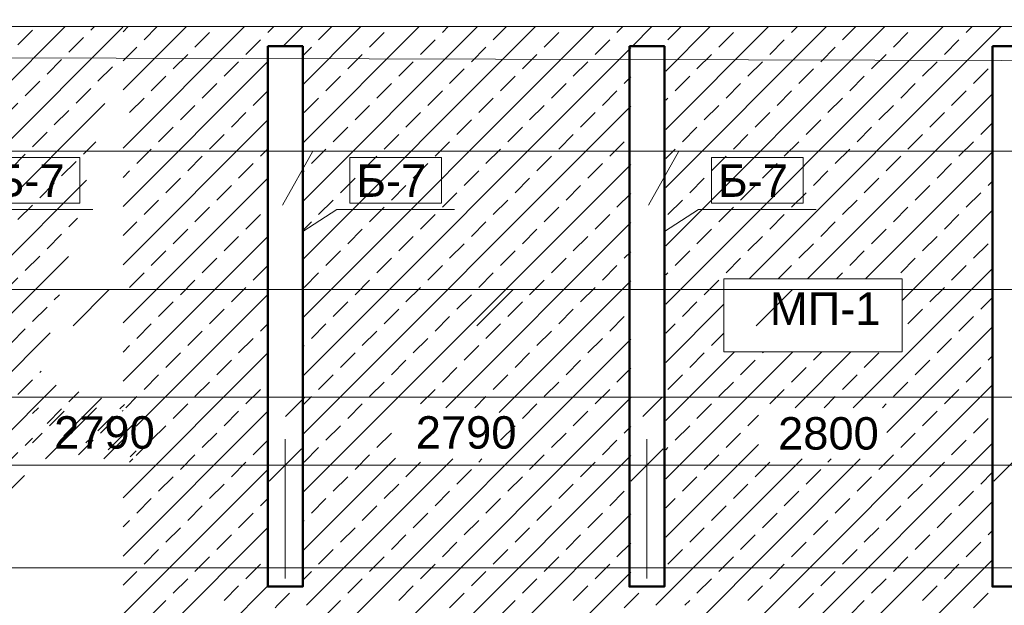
# Model space of a CAD drawing. Header units: millimetres. Extents: x -7161 to 110057, y -144197 to 43481.
# Tile 8 of 30: x 26056 to 33652, y 6232 to 10746. Entities that reach past the tile are written whole.
import ezdxf

# ---------------------------------------------------------------- set-up
doc = ezdxf.new("R2010")
doc.units = ezdxf.units.MM
for name, color, linetype, lineweight in [('Каркас', 130, 'Continuous', 50), ('Несущие стены', 10, 'Continuous', 40), ('Обмерные чертежи _09_02_2026_ 3 эт_dwg', 8, 'Continuous', 9), ('Плита', 7, 'Continuous', 9), ('Размеры', 7, 'Continuous', 9), ('Текст', 7, 'Continuous', 9), ('Штриховка', 7, 'Continuous', 9)]:
    doc.layers.add(name, color=color, linetype=linetype, lineweight=lineweight)
doc.styles.add('Arial', font='arial.ttf', dxfattribs={"height": 250})

# ---------------------------------------------------------------- blocks, each defined once
blk = doc.blocks.new('Обмерные чертежи _09_02_2026_ 3 эт_dwg__Oblique-2039263-Cхема демонтажа сборных ребристых плит перекрытия 3 этажа в осях _Г-Ж_1-3 и Г-Ж_10-12_')
at = {"layer": 'Размеры'}
blk.add_line((-0.5, -0.5), (0.5, 0.5), dxfattribs=at)
blk = doc.blocks.new('Обмерные чертежи _09_02_2026_ 3 эт_dwg-2039254-Cхема демонтажа сборных ребристых плит перекрытия 3 этажа в осях _Г-Ж_1-3 и Г-Ж_10-12_')
at = {"layer": 'Штриховка'}
h = blk.add_hatch(dxfattribs=at)
h.set_pattern_fill('FP_3', color=256, style=0, pattern_type=2)
h.set_pattern_definition([(45, (0, 0), (-224.5064, 224.5064), []), (45, (224.5, 0), (-224.5064, 224.5064), [158.75, -79.375])])
h.paths.add_polyline_path([(-590582.9, -151300.1), (-588188.5, -151300.1), (-586830.5, -150170.8), (-583509.4, -151300.1), (-583509.4, -149709), (-588188.5, -149709), (-587242.2, -150030.8), (-591056.1, -151300.1), (-590692.7, -151300.1)])
h.paths.add_polyline_path([(-582978.5, -149477.8), (-570520.6, -149477.8), (-570953.5, -148042.8), (-570953.5, -147648.4), (-571025, -147244.8), (-570153.5, -148042.8), (-570153.5, -147648.4), (-571100.8, -146817.1), (-571778.5, -142991.2), (-571218.9, -141862.8), (-571218.9, -141607.7), (-570418.9, -141862.8), (-570418.9, -141468.5), (-571169, -141258.6), (-570520.6, -138530.9), (-580520.2, -138530.9), (-580520.2, -138682.5), (-580483.9, -138682.5), (-580483.9, -142847.3), (-580753.9, -142847.3), (-580753.9, -139072.6), (-583483.9, -139072.6), (-583483.9, -141630.8), (-583753.9, -139267.9), (-584108.4, -141384.3), (-585235.4, -139114.8), (-585535.4, -139114.8), (-584958.9, -141735), (-584972.3, -141782.5), (-585044.6, -141465.4), (-585535.4, -139267.9), (-588188.5, -139267.9), (-588188.5, -142709), (-588175.4, -142709), (-588175.4, -139359.5), (-587875.4, -139359.5), (-587875.4, -142709), (-585535.4, -142709), (-585433, -143009), (-587875.4, -143009), (-587875.4, -143075.5), (-588175.4, -143075.5), (-588175.4, -143009), (-588188.5, -143009), (-588188.5, -145002.8), (-584752.4, -145002.8), (-584650, -145302.8), (-588188.5, -145302.8), (-588188.5, -147302.8), (-583967.3, -147302.8), (-583864.9, -147602.8), (-588188.5, -147602.8), (-583514.6, -149409), (-583514.6, -149443.5), (-588188.5, -149409), (-590712.5, -149409.4), (-583514.6, -149451), (-583514.6, -149477.8), (-583328.5, -149477.8)])
h.paths.add_polyline_path([(-572128.5, -149222.3), (-572128.5, -147720.7), (-571778.5, -148103.2), (-571778.5, -149222.3)])
h.paths.add_polyline_path([(-574578.5, -149222.3), (-574928.5, -149222.3), (-574928.5, -144661), (-574578.5, -145043.5), (-574578.5, -148832.9)])
h.paths.add_polyline_path([(-577378.5, -149222.3), (-577728.5, -149222.3), (-577728.5, -142990.7), (-577378.5, -142991.2), (-577378.5, -149206.8)])
h.paths.add_polyline_path([(-580178.5, -149214.6), (-580528.5, -149144.2), (-580528.5, -142990.7), (-580178.5, -142991.2), (-580178.5, -148042.8)])
h.paths.add_polyline_path([(-582978.5, -148651.2), (-583328.5, -148580.8), (-583328.5, -142990.7), (-582978.5, -142991.2), (-582978.5, -148042.8)])
h.paths.add_polyline_path([(-582153.5, -148042.8), (-582153.5, -147648.4), (-581353.5, -147648.4), (-581353.5, -148042.8)])
h.paths.add_polyline_path([(-572953.5, -148042.8), (-573753.5, -148042.8), (-573753.5, -147648.4), (-572953.5, -147648.4), (-572953.5, -147910.2)])
h.paths.add_polyline_path([(-579283.7, -148042.8), (-579353.5, -148042.8), (-579353.5, -147648.4), (-578553.5, -147648.4), (-578553.5, -148042.8), (-578870.3, -148042.8)])
h.paths.add_polyline_path([(-575753.5, -148042.8), (-576553.5, -148042.8), (-576553.5, -147648.4), (-575753.5, -147648.4), (-575753.5, -147910.2)])
h.paths.add_polyline_path([(-583673, -147602.8), (-583740, -147302.8), (-583733.8, -147302.8), (-583667.8, -147602.8)])
h.paths.add_polyline_path([(-583514.6, -147602.8), (-583624.2, -147602.8), (-583682.2, -147302.8), (-583514.6, -147302.8)])
h.paths.add_polyline_path([(-583673.5, -147602.8), (-583673.8, -147602.8), (-583740.5, -147302.8)])
h.paths.add_polyline_path([(-571778.5, -147224.2), (-572128.5, -146877), (-572128.5, -146531.7), (-571778.5, -146864.4)])
h.paths.add_polyline_path([(-586511.5, -146330.1), (-587733.5, -146330.1), (-587733.5, -145768.3), (-586357.6, -145768.3), (-586357.6, -146330.1), (-586403.2, -146330.1)])
h.paths.add_polyline_path([(-586511.5, -146220.8), (-586403.2, -145816.8), (-587318, -145780.7), (-587426.2, -146184.8), (-587318, -146189)])
h.paths.add_polyline_path([(-584186.5, -145302.8), (-584253.4, -145002.8), (-584239.9, -145002.8), (-584173.9, -145302.8)])
h.paths.add_polyline_path([(-584186.9, -145302.8), (-584187.5, -145302.8), (-584253.8, -145002.8)])
h.paths.add_polyline_path([(-584068.4, -145302.8), (-584126.3, -145002.8), (-583513, -145002.8), (-583513, -145302.8), (-583708.5, -145302.8)])
h.paths.add_polyline_path([(-574578.5, -144446.1), (-574928.5, -144098.8), (-574928.5, -143870.6), (-574578.5, -144203.2)])
h.paths.add_polyline_path([(-584698.8, -143009), (-584699.8, -143009), (-584702.9, -142990.7)])
h.paths.add_polyline_path([(-584698.5, -143009), (-584749.5, -142780.8), (-584728.1, -142783.9), (-584678.5, -143009)])
h.paths.add_polyline_path([(-584511.3, -143009), (-584549.7, -142810.3), (-583514.6, -142963.2), (-583514.6, -143009)])
h.paths.add_polyline_path([(-590788.2, -143009), (-590761.2, -143009), (-590761.2, -142709), (-590788.2, -142709), (-590788.2, -142724)])
h.paths.add_polyline_path([(-577953.9, -142847.3), (-577953.9, -141355), (-577683.9, -141650.1), (-577683.9, -142847.3), (-577940.7, -142847.3)])
h.paths.add_polyline_path([(-582518.9, -141872.5), (-582518.9, -141487.1), (-581718.9, -141487.1), (-581718.9, -141872.5), (-582044.9, -141872.5)])
h.paths.add_polyline_path([(-579618.9, -141862.8), (-579618.9, -141468.5), (-578818.9, -141468.5), (-578818.9, -141862.8), (-578941.4, -141862.8)])
h.paths.add_polyline_path([(-586296, -141862.8), (-587114.7, -141862.8), (-587114.7, -141468.5), (-586296, -141468.5)])
h.paths.add_polyline_path([(-589233.8, -141862.8), (-589233.8, -141458.1), (-590044.1, -141458.1), (-590044.1, -141862.8), (-589426.9, -141862.8)])
h.paths.add_polyline_path([(-572083.9, -141562.8), (-572353.9, -141468.5), (-572353.9, -141245.8), (-572083.9, -141331.9), (-572083.9, -141468.5)])
h.paths.add_polyline_path([(-584296.4, -141465.4), (-584809.4, -141465.4), (-585232.8, -139272.9), (-584119, -141447.5), (-584122, -141465.4), (-584166.2, -141465.4)])
h.paths.add_polyline_path([(-584116.4, -141432.2), (-585233.8, -139267.9), (-585234.9, -139260.4), (-584116, -141429.6)])
h.paths.add_polyline_path([(-577683.9, -141364.9), (-577953.9, -141097), (-577953.9, -140995.2), (-577683.9, -141251.8)])
h.paths.add_polyline_path([(-574883.9, -140591.5), (-575153.9, -140497.8), (-575153.9, -140353), (-574883.9, -140439.1)])
h.paths.add_polyline_path([(-577683.9, -139620.2), (-577953.9, -139526.6), (-577953.9, -139460.1), (-577683.9, -139546.2)])
at = {"lineweight": 9}
for p, q in [((-569291.6, -139906.8), (-569057.1, -139491.1)), ((-566467.2, -139906.8), (-566232.6, -139491.1)), ((-570906.5, -140838.1), (-570626.5, -140558.1)), ((-567791.6, -140838.1), (-567511.7, -140558.1)), ((-565635.6, -140838.1), (-565355.7, -140558.1)), ((-569267.8, -141535.6), (-569118.2, -141386)), ((-566511.2, -141535.6), (-566361.6, -141386))]:
    blk.add_line(p, q, dxfattribs=at)
at = {"lineweight": 9, "flags": 128}
for points in [[(-586289.3, -139491.1), (-543552.9, -139491.1), (-542615.4, -139491.1)], [(-571923.9, -140111), (-571661, -139941), (-570754.7, -139941)], [(-569133.9, -140111), (-568871, -139941), (-567964.7, -139941)], [(-566343.9, -140111), (-566081, -139941), (-565174.7, -139941)], [(-551235, -140838.1), (-550955.1, -140558.1), (-583287.9, -140558.1), (-580806.6, -140558.1)], [(-583483.9, -141652.4), (-583217.5, -141386), (-540869.5, -141386), (-538375.8, -141386)]]:
    blk.add_lwpolyline(points, dxfattribs=at)
for points in [[(-571561, -139891), (-570854.7, -139891), (-570854.7, -139541), (-571561, -139541)], [(-568771, -139891), (-568064.7, -139891), (-568064.7, -139541), (-568771, -139541)], [(-565981, -139891), (-565274.7, -139891), (-565274.7, -139541), (-565981, -139541)], [(-565885.2, -140475), (-564509.3, -140475), (-564509.3, -141036.9), (-565885.2, -141036.9)]]:
    blk.add_lwpolyline(points, close=True, dxfattribs=at)
at = {"layer": 'Каркас', "flags": 128}
for points in [[(-569403.9, -138682.5), (-569133.9, -138682.5), (-569133.9, -142847.3), (-569403.9, -142847.3)], [(-566613.9, -138682.5), (-566343.9, -138682.5), (-566343.9, -142847.3), (-566613.9, -142847.3)], [(-563813.9, -138682.5), (-563543.9, -138682.5), (-563543.9, -142847.3), (-563813.9, -142847.3)]]:
    blk.add_lwpolyline(points, close=True, dxfattribs=at)
at = {"layer": 'Несущие стены', "color": 7, "lineweight": 9, "flags": 128}
for points in [[(-543452.9, -139248), (-551929.3, -139316.5), (-553013.9, -139325.3), (-553013.9, -138820.3), (-580331.3, -138748.4)], [(-583379.9, -142702.8), (-549460.7, -142702.8), (-549460.7, -142602.6), (-549023.2, -142602.6), (-549023.2, -143102.5), (-548902.8, -143102.5), (-548902.8, -143433.9), (-549021.7, -143433.9), (-548962.7, -151055.9), (-548317.3, -151055.9), (-548317.3, -151052.3), (-547715.6, -151055.9), (-546977.8, -151055.9), (-546977.8, -151060.3), (-542124.8, -151089.4), (-542183.8, -143311.4), (-542054.5, -143311.4), (-542054.5, -142712.9), (-536235.3, -142676.9), (-536235.3, -142671.9), (-535876.2, -142671.9), (-536005.5, -118620.8)]]:
    blk.add_lwpolyline(points, dxfattribs=at)
at = {"layer": 'Плита', "flags": 128}
blk.add_lwpolyline([(-588043.3, -139072.6), (-580520.2, -139072.6), (-580520.2, -138530.9), (-552630.7, -138530.9), (-552630.7, -139044), (-543452.9, -139208.6)], dxfattribs=at)
at = {"layer": 'Размеры'}
for p, q in [((-569068.9, -141910), (-572258.9, -141910)), ((-566278.9, -141910), (-569468.9, -141910)), ((-563478.9, -141910), (-566678.9, -141910)), ((-560568.9, -141910), (-563878.9, -141910))]:
    blk.add_line(p, q, dxfattribs=at)
at = {"layer": 'Размеры', "flags": 128}
for points in [[(-569268.9, -141710), (-569268.9, -142784.8)], [(-566478.9, -141710), (-566478.9, -142784.8)]]:
    blk.add_lwpolyline(points, close=True, dxfattribs=at)
at = {"layer": 'Штриховка'}
for p, q in [((-570520.6, -139468.3), (-569583.2, -138530.9)), ((-570520.6, -139019.3), (-570032.2, -138530.9)), ((-570520.6, -138570.2), (-570481.2, -138530.9)), ((-570358.5, -138632.7), (-570256.7, -138530.9)), ((-569404.4, -138576.6), (-569358.6, -138530.9)), ((-569285.8, -138682.5), (-569134.1, -138530.9)), ((-569133.9, -140775.7), (-566889.1, -138530.9)), ((-569133.9, -140326.7), (-567338.1, -138530.9)), ((-569133.9, -139877.7), (-567787.1, -138530.9)), ((-569133.9, -139428.7), (-568236.1, -138530.9)), ((-569133.9, -138979.6), (-568685.1, -138530.9)), ((-569011.5, -138632.7), (-568909.6, -138530.9)), ((-568057.3, -138576.6), (-568011.6, -138530.9)), ((-567664.4, -138632.7), (-567562.6, -138530.9)), ((-566710.3, -138576.6), (-566664.6, -138530.9)), ((-566591.7, -138682.5), (-566440.1, -138530.9)), ((-566333.9, -140669.8), (-564195, -138530.9)), ((-566333.9, -140220.8), (-564644, -138530.9)), ((-566333.9, -139771.8), (-565093, -138530.9)), ((-566333.9, -139322.7), (-565542, -138530.9)), ((-566333.9, -138873.7), (-565991.1, -138530.9)), ((-566317.4, -138632.7), (-566215.6, -138530.9)), ((-565690.1, -140475), (-563746, -138530.9)), ((-565363.2, -138576.6), (-565317.5, -138530.9)), ((-564970.4, -138632.7), (-564868.5, -138530.9)), ((-564016.2, -138576.6), (-563970.5, -138530.9)), ((-569965.6, -138688.8), (-569853.4, -138576.6)), ((-568618.6, -138688.8), (-568506.3, -138576.6)), ((-567271.6, -138688.8), (-567159.3, -138576.6)), ((-565924.5, -138688.8), (-565812.3, -138576.6)), ((-564577.5, -138688.8), (-564465.2, -138576.6)), ((-570520.6, -138794.8), (-570414.6, -138688.8)), ((-569572.7, -138745), (-569460.5, -138632.7)), ((-569133.9, -138755.1), (-569067.6, -138688.8)), ((-569133.9, -141224.7), (-566603.9, -138694.7)), ((-568225.7, -138745), (-568113.5, -138632.7)), ((-567832.8, -138801.1), (-567720.6, -138688.8)), ((-566878.7, -138745), (-566766.4, -138632.7)), ((-565531.6, -138745), (-565419.4, -138632.7)), ((-565138.7, -138801.1), (-565026.5, -138688.8)), ((-564184.6, -138745), (-564072.3, -138632.7)), ((-570134, -138857.2), (-570021.8, -138745)), ((-568787, -138857.2), (-568674.7, -138745)), ((-567439.9, -138857.2), (-567327.7, -138745)), ((-566092.9, -138857.2), (-565980.6, -138745)), ((-564745.9, -138857.2), (-564633.6, -138745)), ((-570520.6, -139917.3), (-569403.9, -138800.6)), ((-569741.1, -138913.3), (-569628.9, -138801.1)), ((-568394.1, -138913.3), (-568281.8, -138801.1)), ((-567047, -138913.3), (-566934.8, -138801.1)), ((-565700, -138913.3), (-565587.8, -138801.1)), ((-564353, -138913.3), (-564240.7, -138801.1)), ((-570302.4, -139025.6), (-570190.1, -138913.3)), ((-568955.4, -139025.6), (-568843.1, -138913.3)), ((-568001.2, -138969.5), (-567888.9, -138857.2)), ((-567608.3, -139025.6), (-567496.1, -138913.3)), ((-566654.2, -138969.5), (-566603.9, -138919.2)), ((-566261.3, -139025.6), (-566149, -138913.3)), ((-565307.1, -138969.5), (-565194.9, -138857.2)), ((-564914.2, -139025.6), (-564802, -138913.3)), ((-563960.1, -138969.5), (-563847.8, -138857.2)), ((-569909.5, -139081.7), (-569797.3, -138969.5)), ((-568562.5, -139081.7), (-568450.2, -138969.5)), ((-567215.4, -139081.7), (-567103.2, -138969.5)), ((-565868.4, -139081.7), (-565756.1, -138969.5)), ((-564521.4, -139081.7), (-564409.1, -138969.5)), ((-569516.6, -139137.8), (-569404.4, -139025.6)), ((-568169.6, -139137.8), (-568057.3, -139025.6)), ((-566822.5, -139137.8), (-566710.3, -139025.6)), ((-565475.5, -139137.8), (-565363.2, -139025.6)), ((-565241.1, -140475), (-563813.9, -139047.8)), ((-564128.5, -139137.8), (-564016.2, -139025.6)), ((-570470.8, -139194), (-570358.5, -139081.7)), ((-570077.9, -139250.1), (-569965.6, -139137.8)), ((-569133.9, -141673.7), (-566603.9, -139143.7)), ((-569123.7, -139194), (-569011.5, -139081.7)), ((-568730.8, -139250.1), (-568618.6, -139137.8)), ((-567776.7, -139194), (-567664.4, -139081.7)), ((-567383.8, -139250.1), (-567271.6, -139137.8)), ((-566333.9, -139098.2), (-566317.4, -139081.7)), ((-566036.8, -139250.1), (-565924.5, -139137.8)), ((-565082.6, -139194), (-564970.4, -139081.7)), ((-564689.7, -139250.1), (-564577.5, -139137.8)), ((-569685, -139306.2), (-569572.7, -139194)), ((-568338, -139306.2), (-568225.7, -139194)), ((-566990.9, -139306.2), (-566878.7, -139194)), ((-565643.9, -139306.2), (-565531.6, -139194)), ((-564296.8, -139306.2), (-564184.6, -139194)), ((-570520.6, -140366.3), (-569403.9, -139249.6)), ((-567945.1, -139362.3), (-567832.8, -139250.1)), ((-565251, -139362.3), (-565138.7, -139250.1)), ((-563904, -139362.3), (-563813.9, -139272.3)), ((-570246.3, -139418.5), (-570134, -139306.2)), ((-569853.4, -139474.6), (-569741.1, -139362.3)), ((-568899.2, -139418.5), (-568787, -139306.2)), ((-568506.3, -139474.6), (-568394.1, -139362.3)), ((-567552.2, -139418.5), (-567439.9, -139306.2)), ((-567159.3, -139474.6), (-567047, -139362.3)), ((-566205.1, -139418.5), (-566092.9, -139306.2)), ((-565812.3, -139474.6), (-565700, -139362.3)), ((-564858.1, -139418.5), (-564745.9, -139306.2)), ((-564465.2, -139474.6), (-564353, -139362.3)), ((-568113.5, -139530.7), (-568001.2, -139418.5)), ((-566766.4, -139530.7), (-566654.2, -139418.5)), ((-565419.4, -139530.7), (-565307.1, -139418.5)), ((-564072.3, -139530.7), (-563960.1, -139418.5)), ((-570414.6, -139586.9), (-570302.4, -139474.6)), ((-570021.8, -139643), (-569909.5, -139530.7)), ((-569460.5, -139530.7), (-569403.9, -139474.2)), ((-569067.6, -139586.9), (-568955.4, -139474.6)), ((-568674.7, -139643), (-568562.5, -139530.7)), ((-567720.6, -139586.9), (-567608.3, -139474.6)), ((-567327.7, -139643), (-567215.4, -139530.7)), ((-566333.9, -139547.2), (-566261.3, -139474.6)), ((-565980.6, -139643), (-565868.4, -139530.7)), ((-565026.5, -139586.9), (-564914.2, -139474.6)), ((-564792.1, -140475), (-563813.9, -139496.8)), ((-564633.6, -139643), (-564521.4, -139530.7)), ((-569628.9, -139699.1), (-569516.6, -139586.9)), ((-569133.9, -142122.7), (-566603.9, -139592.7)), ((-568281.8, -139699.1), (-568169.6, -139586.9)), ((-566934.8, -139699.1), (-566822.5, -139586.9)), ((-565587.8, -139699.1), (-565475.5, -139586.9)), ((-564240.7, -139699.1), (-564128.5, -139586.9)), ((-570520.6, -139692.8), (-570470.8, -139643)), ((-569133.9, -139653.2), (-569123.7, -139643)), ((-567888.9, -139755.2), (-567776.7, -139643)), ((-565194.9, -139755.2), (-565082.6, -139643)), ((-570520.6, -140815.3), (-569403.9, -139698.7)), ((-570190.1, -139811.4), (-570077.9, -139699.1)), ((-569797.3, -139867.5), (-569685, -139755.2)), ((-568843.1, -139811.4), (-568730.8, -139699.1)), ((-568450.2, -139867.5), (-568338, -139755.2)), ((-567496.1, -139811.4), (-567383.8, -139699.1)), ((-567103.2, -139867.5), (-566990.9, -139755.2)), ((-566149, -139811.4), (-566036.8, -139699.1)), ((-565756.1, -139867.5), (-565643.9, -139755.2)), ((-564802, -139811.4), (-564689.7, -139699.1)), ((-564409.1, -139867.5), (-564296.8, -139755.2)), ((-563847.8, -139755.2), (-563813.9, -139721.3)), ((-568057.3, -139923.6), (-567945.1, -139811.4)), ((-566710.3, -139923.6), (-566603.9, -139817.2)), ((-565363.2, -139923.6), (-565251, -139811.4)), ((-564016.2, -139923.6), (-563904, -139811.4)), ((-570358.5, -139979.7), (-570246.3, -139867.5)), ((-569011.5, -139979.7), (-568899.2, -139867.5)), ((-567664.4, -139979.7), (-567552.2, -139867.5)), ((-566317.4, -139979.7), (-566205.1, -139867.5)), ((-564970.4, -139979.7), (-564858.1, -139867.5)), ((-569965.6, -140035.9), (-569853.4, -139923.6)), ((-569572.7, -140092), (-569460.5, -139979.7)), ((-569404.4, -139923.6), (-569403.9, -139923.2)), ((-568618.6, -140035.9), (-568506.3, -139923.6)), ((-568225.7, -140092), (-568113.5, -139979.7)), ((-567271.6, -140035.9), (-567159.3, -139923.6)), ((-566878.7, -140092), (-566766.4, -139979.7)), ((-565924.5, -140035.9), (-565812.3, -139923.6)), ((-565531.6, -140092), (-565419.4, -139979.7)), ((-564577.5, -140035.9), (-564465.2, -139923.6)), ((-564509.3, -140641.2), (-563813.9, -139945.8)), ((-564184.6, -140092), (-564072.3, -139979.7)), ((-570520.6, -140141.8), (-570414.6, -140035.9)), ((-569133.9, -140102.2), (-569067.6, -140035.9)), ((-568030.6, -141468.5), (-566603.9, -140041.8)), ((-567832.8, -140148.1), (-567720.6, -140035.9)), ((-565138.7, -140148.1), (-565026.5, -140035.9)), ((-570134, -140204.2), (-570021.8, -140092)), ((-568787, -140204.2), (-568674.7, -140092)), ((-567439.9, -140204.2), (-567327.7, -140092)), ((-566092.9, -140204.2), (-565980.6, -140092)), ((-564745.9, -140204.2), (-564633.6, -140092)), ((-570520.6, -141264.3), (-569403.9, -140147.7)), ((-569741.1, -140260.4), (-569628.9, -140148.1)), ((-568394.1, -140260.4), (-568281.8, -140148.1)), ((-568001.2, -140316.5), (-567888.9, -140204.2)), ((-567047, -140260.4), (-566934.8, -140148.1)), ((-565700, -140260.4), (-565587.8, -140148.1)), ((-565307.1, -140316.5), (-565194.9, -140204.2)), ((-564353, -140260.4), (-564240.7, -140148.1)), ((-563960.1, -140316.5), (-563847.8, -140204.2)), ((-570302.4, -140372.6), (-570190.1, -140260.4)), ((-568955.4, -140372.6), (-568843.1, -140260.4)), ((-567608.3, -140372.6), (-567496.1, -140260.4)), ((-566654.2, -140316.5), (-566603.9, -140266.3)), ((-566261.3, -140372.6), (-566149, -140260.4)), ((-564914.2, -140372.6), (-564802, -140260.4)), ((-569909.5, -140428.8), (-569797.3, -140316.5)), ((-568562.5, -140428.8), (-568450.2, -140316.5)), ((-567215.4, -140428.8), (-567103.2, -140316.5)), ((-565868.4, -140428.8), (-565756.1, -140316.5)), ((-564521.4, -140428.8), (-564409.1, -140316.5)), ((-570470.8, -140541), (-570358.5, -140428.8)), ((-569516.6, -140484.9), (-569404.4, -140372.6)), ((-569123.7, -140541), (-569011.5, -140428.8)), ((-568169.6, -140484.9), (-568057.3, -140372.6)), ((-567776.7, -140541), (-567664.4, -140428.8)), ((-566822.5, -140484.9), (-566710.3, -140372.6)), ((-566333.9, -140445.3), (-566317.4, -140428.8)), ((-565465.6, -140475), (-565363.2, -140372.6)), ((-565016.6, -140475), (-564970.4, -140428.8)), ((-564887.5, -141468.5), (-563813.9, -140394.8)), ((-564128.5, -140484.9), (-564016.2, -140372.6)), ((-570077.9, -140597.1), (-569965.6, -140484.9)), ((-568730.8, -140597.1), (-568618.6, -140484.9)), ((-567618.9, -141505.8), (-566603.9, -140490.8)), ((-567383.8, -140597.1), (-567271.6, -140484.9)), ((-566036.8, -140597.1), (-565924.5, -140484.9)), ((-570418.9, -141611.7), (-569403.9, -140596.7)), ((-569685, -140653.3), (-569572.7, -140541)), ((-568338, -140653.3), (-568225.7, -140541)), ((-566990.9, -140653.3), (-566878.7, -140541)), ((-564296.8, -140653.3), (-564184.6, -140541)), ((-570246.3, -140765.5), (-570134, -140653.3)), ((-568899.2, -140765.5), (-568787, -140653.3)), ((-567945.1, -140709.4), (-567832.8, -140597.1)), ((-567552.2, -140765.5), (-567439.9, -140653.3)), ((-566333.9, -141118.8), (-565885.2, -140670.1)), ((-566205.1, -140765.5), (-566092.9, -140653.3)), ((-563904, -140709.4), (-563813.9, -140619.3)), ((-569853.4, -140821.6), (-569741.1, -140709.4)), ((-568506.3, -140821.6), (-568394.1, -140709.4)), ((-567159.3, -140821.6), (-567047, -140709.4)), ((-564465.2, -140821.6), (-564353, -140709.4)), ((-570414.6, -140933.9), (-570302.4, -140821.6)), ((-569460.5, -140877.8), (-569403.9, -140821.2)), ((-569067.6, -140933.9), (-568955.4, -140821.6)), ((-568113.5, -140877.8), (-568001.2, -140765.5)), ((-567720.6, -140933.9), (-567608.3, -140821.6)), ((-566766.4, -140877.8), (-566654.2, -140765.5)), ((-566333.9, -140894.3), (-566261.3, -140821.6)), ((-564072.3, -140877.8), (-563960.1, -140765.5)), ((-570021.8, -140990), (-569909.5, -140877.8)), ((-568674.7, -140990), (-568562.5, -140877.8)), ((-567327.7, -140990), (-567215.4, -140877.8)), ((-565980.6, -140990), (-565885.2, -140894.6)), ((-564629.5, -141659.4), (-563813.9, -140843.9)), ((-569628.9, -141046.1), (-569516.6, -140933.9)), ((-568978.5, -143314.4), (-566603.9, -140939.8)), ((-568281.8, -141046.1), (-568169.6, -140933.9)), ((-566934.8, -141046.1), (-566822.5, -140933.9)), ((-564240.7, -141046.1), (-564128.5, -140933.9)), ((-570520.6, -141039.8), (-570470.8, -140990)), ((-570520.6, -142162.3), (-569403.9, -141045.7)), ((-570190.1, -141158.4), (-570077.9, -141046.1)), ((-569133.9, -141000.2), (-569123.7, -140990)), ((-568843.1, -141158.4), (-568730.8, -141046.1)), ((-567888.9, -141102.3), (-567776.7, -140990)), ((-567496.1, -141158.4), (-567383.8, -141046.1)), ((-566333.9, -142016.8), (-565354, -141036.9)), ((-566333.9, -141567.8), (-565803, -141036.9)), ((-566149, -141158.4), (-566036.8, -141046.1)), ((-565587.8, -141046.1), (-565578.5, -141036.9)), ((-565336.5, -141468.5), (-564904.9, -141036.9)), ((-565194.9, -141102.3), (-565129.4, -141036.9)), ((-564802, -141158.4), (-564689.7, -141046.1)), ((-569797.3, -141214.5), (-569685, -141102.3)), ((-568450.2, -141214.5), (-568338, -141102.3)), ((-567103.2, -141214.5), (-566990.9, -141102.3)), ((-565756.1, -141214.5), (-565643.9, -141102.3)), ((-564409.1, -141214.5), (-564296.8, -141102.3)), ((-563847.8, -141102.3), (-563813.9, -141068.4)), ((-568057.3, -141270.7), (-567945.1, -141158.4)), ((-566710.3, -141270.7), (-566603.9, -141164.3)), ((-565363.2, -141270.7), (-565251, -141158.4)), ((-564016.2, -141270.7), (-563904, -141158.4)), ((-570358.5, -141326.8), (-570246.3, -141214.5)), ((-569965.6, -141382.9), (-569853.4, -141270.7)), ((-569404.4, -141270.7), (-569403.9, -141270.2)), ((-569011.5, -141326.8), (-568899.2, -141214.5)), ((-568618.6, -141382.9), (-568506.3, -141270.7)), ((-567664.4, -141326.8), (-567552.2, -141214.5)), ((-567271.6, -141382.9), (-567159.3, -141270.7)), ((-566317.4, -141326.8), (-566205.1, -141214.5)), ((-565924.5, -141382.9), (-565812.3, -141270.7)), ((-564970.4, -141326.8), (-564858.1, -141214.5)), ((-564577.5, -141382.9), (-564465.2, -141270.7)), ((-569572.7, -141439), (-569460.5, -141326.8)), ((-568225.7, -141439), (-568113.5, -141326.8)), ((-566878.7, -141439), (-566766.4, -141326.8)), ((-566178.5, -143657.5), (-563813.9, -141292.9)), ((-565531.6, -141439), (-565419.4, -141326.8)), ((-564184.6, -141439), (-564072.3, -141326.8)), ((-570500.2, -141468.5), (-570414.6, -141382.9)), ((-569133.9, -141449.2), (-569067.6, -141382.9)), ((-568978.5, -143763.4), (-566603.9, -141388.8)), ((-567806.1, -141468.5), (-567720.6, -141382.9)), ((-565112, -141468.5), (-565026.5, -141382.9)), ((-571218.9, -141513.7), (-571173.7, -141468.5)), ((-571119.1, -141862.8), (-570724.7, -141468.5)), ((-571088.2, -141607.4), (-570975.9, -141495.2)), ((-570526.9, -141495.2), (-570520.6, -141488.8)), ((-570520.6, -142611.4), (-569403.9, -141494.7)), ((-570134, -141551.3), (-570021.8, -141439)), ((-569741.1, -141607.4), (-569628.9, -141495.2)), ((-568787, -141551.3), (-568674.7, -141439)), ((-567439.9, -141551.3), (-567327.7, -141439)), ((-567047, -141607.4), (-566934.8, -141495.2)), ((-566092.9, -141551.3), (-565980.6, -141439)), ((-564663, -141468.5), (-564633.6, -141439)), ((-564353, -141607.4), (-564240.7, -141495.2)), ((-570695.3, -141663.5), (-570583, -141551.3)), ((-565700, -141607.4), (-565618.9, -141526.3)), ((-563960.1, -141663.5), (-563847.8, -141551.3)), ((-570302.4, -141719.7), (-570190.1, -141607.4)), ((-568955.4, -141719.7), (-568843.1, -141607.4)), ((-567608.3, -141719.7), (-567496.1, -141607.4)), ((-566654.2, -141663.5), (-566603.9, -141613.3)), ((-566261.3, -141719.7), (-566149, -141607.4)), ((-571218.9, -141738.2), (-571144.3, -141663.5)), ((-570863.7, -141831.9), (-570751.4, -141719.7)), ((-570670, -141862.8), (-570520.6, -141713.3)), ((-569909.5, -141775.8), (-569797.3, -141663.5)), ((-569516.6, -141831.9), (-569404.4, -141719.7)), ((-568562.5, -141775.8), (-568450.2, -141663.5)), ((-567215.4, -141775.8), (-567103.2, -141663.5)), ((-566822.5, -141831.9), (-566710.3, -141719.7)), ((-565868.4, -141775.8), (-565756.1, -141663.5)), ((-564521.4, -141775.8), (-564409.1, -141663.5)), ((-564128.5, -141831.9), (-564016.2, -141719.7)), ((-570418.9, -141836.2), (-570358.5, -141775.8)), ((-569123.7, -141888), (-569011.5, -141775.8)), ((-566333.9, -142465.8), (-565618.9, -141750.8)), ((-566333.9, -141792.3), (-566317.4, -141775.8)), ((-566178.5, -144106.5), (-563813.9, -141741.9)), ((-570470.8, -141888), (-570445.5, -141862.8)), ((-570077.9, -141944.2), (-569965.6, -141831.9)), ((-569685, -142000.3), (-569572.7, -141888)), ((-569133.9, -142571.8), (-568418.9, -141856.8)), ((-569104.2, -142991), (-567976, -141862.8)), ((-568978.5, -144212.4), (-566603.9, -141837.8)), ((-568730.8, -141944.2), (-568618.6, -141831.9)), ((-568338, -142000.3), (-568225.7, -141888)), ((-567776.7, -141888), (-567751.5, -141862.8)), ((-567383.8, -141944.2), (-567271.6, -141831.9)), ((-566990.9, -142000.3), (-566878.7, -141888)), ((-566410, -142990.9), (-565281.9, -141862.8)), ((-566178.5, -143208.5), (-564832.9, -141862.8)), ((-566036.8, -141944.2), (-565924.5, -141831.9)), ((-565643.9, -142000.3), (-565531.6, -141888)), ((-565082.6, -141888), (-565057.4, -141862.8)), ((-564689.7, -141944.2), (-564577.5, -141831.9)), ((-564296.8, -142000.3), (-564184.6, -141888)), ((-570520.6, -143060.4), (-569403.9, -141943.7)), ((-567945.1, -142056.4), (-567832.8, -141944.2)), ((-565251, -142056.4), (-565138.7, -141944.2)), ((-570246.3, -142112.6), (-570134, -142000.3)), ((-568899.2, -142112.6), (-568787, -142000.3)), ((-567552.2, -142112.6), (-567439.9, -142000.3)), ((-566205.1, -142112.6), (-566092.9, -142000.3)), ((-564858.1, -142112.6), (-564745.9, -142000.3)), ((-563904, -142056.4), (-563813.9, -141966.4)), ((-569853.4, -142168.7), (-569741.1, -142056.4)), ((-568506.3, -142168.7), (-568394.1, -142056.4)), ((-568113.5, -142224.8), (-568001.2, -142112.6)), ((-567159.3, -142168.7), (-567047, -142056.4)), ((-566766.4, -142224.8), (-566654.2, -142112.6)), ((-565812.3, -142168.7), (-565700, -142056.4)), ((-565419.4, -142224.8), (-565307.1, -142112.6)), ((-564465.2, -142168.7), (-564353, -142056.4)), ((-564072.3, -142224.8), (-563960.1, -142112.6)), ((-570414.6, -142280.9), (-570302.4, -142168.7)), ((-569460.5, -142224.8), (-569403.9, -142168.2)), ((-569067.6, -142280.9), (-568955.4, -142168.7)), ((-567720.6, -142280.9), (-567608.3, -142168.7)), ((-566333.9, -142241.3), (-566261.3, -142168.7)), ((-566178.5, -144555.5), (-563813.9, -142190.9)), ((-565026.5, -142280.9), (-564914.2, -142168.7)), ((-570021.8, -142337.1), (-569909.5, -142224.8)), ((-568674.7, -142337.1), (-568562.5, -142224.8)), ((-567327.7, -142337.1), (-567215.4, -142224.8)), ((-565980.6, -142337.1), (-565868.4, -142224.8)), ((-564633.6, -142337.1), (-564521.4, -142224.8)), ((-570520.6, -142386.9), (-570470.8, -142337.1)), ((-569628.9, -142393.2), (-569516.6, -142280.9)), ((-569133.9, -142347.2), (-569123.7, -142337.1)), ((-568978.5, -144661.4), (-566603.9, -142286.8)), ((-568281.8, -142393.2), (-568169.6, -142280.9)), ((-567888.9, -142449.3), (-567776.7, -142337.1)), ((-566934.8, -142393.2), (-566822.5, -142280.9)), ((-565587.8, -142393.2), (-565475.5, -142280.9)), ((-565194.9, -142449.3), (-565082.6, -142337.1)), ((-564240.7, -142393.2), (-564128.5, -142280.9)), ((-570520.6, -143509.4), (-569403.9, -142392.7)), ((-570190.1, -142505.4), (-570077.9, -142393.2)), ((-568843.1, -142505.4), (-568730.8, -142393.2)), ((-567496.1, -142505.4), (-567383.8, -142393.2)), ((-566149, -142505.4), (-566036.8, -142393.2)), ((-564802, -142505.4), (-564689.7, -142393.2)), ((-563847.8, -142449.3), (-563813.9, -142415.4)), ((-569797.3, -142561.6), (-569685, -142449.3)), ((-568450.2, -142561.6), (-568338, -142449.3)), ((-567103.2, -142561.6), (-566990.9, -142449.3)), ((-565756.1, -142561.6), (-565643.9, -142449.3)), ((-564409.1, -142561.6), (-564296.8, -142449.3)), ((-570358.5, -142673.8), (-570246.3, -142561.6)), ((-569011.5, -142673.8), (-568899.2, -142561.6)), ((-568057.3, -142617.7), (-567945.1, -142505.4)), ((-567664.4, -142673.8), (-567552.2, -142561.6)), ((-566710.3, -142617.7), (-566603.9, -142511.3)), ((-566317.4, -142673.8), (-566205.1, -142561.6)), ((-565363.2, -142617.7), (-565251, -142505.4)), ((-564970.4, -142673.8), (-564858.1, -142561.6)), ((-564016.2, -142617.7), (-563904, -142505.4)), ((-569965.6, -142729.9), (-569853.4, -142617.7)), ((-569404.4, -142617.7), (-569403.9, -142617.2)), ((-568618.6, -142729.9), (-568506.3, -142617.7)), ((-567271.6, -142729.9), (-567159.3, -142617.7)), ((-566178.5, -145004.5), (-563813.9, -142639.9)), ((-565924.5, -142729.9), (-565812.3, -142617.7)), ((-564577.5, -142729.9), (-564465.2, -142617.7)), ((-569572.7, -142786.1), (-569460.5, -142673.8)), ((-568225.7, -142786.1), (-568113.5, -142673.8)), ((-566878.7, -142786.1), (-566766.4, -142673.8)), ((-565531.6, -142786.1), (-565419.4, -142673.8)), ((-564184.6, -142786.1), (-564072.3, -142673.8)), ((-570520.6, -142835.9), (-570414.6, -142729.9)), ((-570134, -142898.3), (-570021.8, -142786.1)), ((-569133.9, -142796.3), (-569067.6, -142729.9)), ((-568978.5, -145110.4), (-566603.9, -142735.8)), ((-568787, -142898.3), (-568674.7, -142786.1)), ((-567832.8, -142842.2), (-567720.6, -142729.9)), ((-567439.9, -142898.3), (-567327.7, -142786.1)), ((-566092.9, -142898.3), (-565980.6, -142786.1)), ((-565138.7, -142842.2), (-565026.5, -142729.9)), ((-564745.9, -142898.3), (-564633.6, -142786.1)), ((-570520.6, -143958.4), (-569403.9, -142841.8)), ((-569741.1, -142954.5), (-569628.9, -142842.2)), ((-568394.1, -142954.5), (-568281.8, -142842.2)), ((-567047, -142954.5), (-566934.8, -142842.2)), ((-565700, -142954.5), (-565587.8, -142842.2)), ((-564353, -142954.5), (-564240.7, -142842.2)), ((-569328.4, -142990.7), (-569236, -142898.3)), ((-568001.2, -143010.6), (-567888.9, -142898.3)), ((-566654.2, -143010.6), (-566541.9, -142898.3)), ((-565307.1, -143010.6), (-565194.9, -142898.3)), ((-563960.1, -143010.6), (-563847.8, -142898.3)), ((-570302.4, -143066.7), (-570190.1, -142954.5)), ((-569348.2, -143010.6), (-569328.5, -142990.9)), ((-568955.4, -143066.7), (-568843.1, -142954.5)), ((-567608.3, -143066.7), (-567496.1, -142954.5)), ((-566185.8, -142991.2), (-566149, -142954.5)), ((-564914.2, -143066.7), (-564802, -142954.5))]:
    blk.add_line(p, q, dxfattribs=at)
at = {"xscale": 250, "yscale": 250, "zscale": 250, "rotation": 180}
for p in [(-569268.9, -141910), (-566478.9, -141910), (-563678.9, -141910)]:
    blk.add_blockref('Обмерные чертежи _09_02_2026_ 3 эт_dwg__Oblique-2039263-Cхема демонтажа сборных ребристых плит перекрытия 3 этажа в осях _Г-Ж_1-3 и Г-Ж_10-12_', p, dxfattribs=at)
at = {"xscale": 250, "yscale": 250, "zscale": 250}
for p in [(-569268.9, -141910), (-566478.9, -141910), (-563678.9, -141910)]:
    blk.add_blockref('Обмерные чертежи _09_02_2026_ 3 эт_dwg__Oblique-2039263-Cхема демонтажа сборных ребристых плит перекрытия 3 этажа в осях _Г-Ж_1-3 и Г-Ж_10-12_', p, dxfattribs=at)
at = {"lineweight": 9, "char_height": 250, "width": 642.737, "attachment_point": 1, "line_spacing_factor": 0.941778, "style": 'Arial'}
for insert in [(-571511, -139593), (-568721, -139593), (-565931, -139593)]:
    blk.add_mtext('Б-7', dxfattribs=dict(at, insert=insert))
at = {"layer": 'Размеры', "char_height": 250, "width": 930.438, "attachment_point": 2, "line_spacing_factor": 0.941778, "style": 'Arial'}
for s, insert in [('2790', (-570663.9, -141533.8)), ('2790', (-567873.9, -141533.8)), ('2800', (-565078.9, -141541.1))]:
    blk.add_mtext(s, dxfattribs=dict(at, insert=insert))
at = {"layer": 'Текст', "insert": (-565530, -140579.7), "char_height": 250, "width": 1016.136, "attachment_point": 1, "line_spacing_factor": 0.941778, "style": 'Arial'}
blk.add_mtext('МП-1', dxfattribs=at)

msp = doc.modelspace()

# ---------------------------------------------------------------- block references
at = {"layer": 'Обмерные чертежи _09_02_2026_ 3 эт_dwg', "color": 7}
msp.add_blockref('Обмерные чертежи _09_02_2026_ 3 эт_dwg-2039254-Cхема демонтажа сборных ребристых плит перекрытия 3 этажа в осях _Г-Ж_1-3 и Г-Ж_10-12_', (597374.3, 149223.7), dxfattribs=at)

doc.saveas('drawing.dxf')
